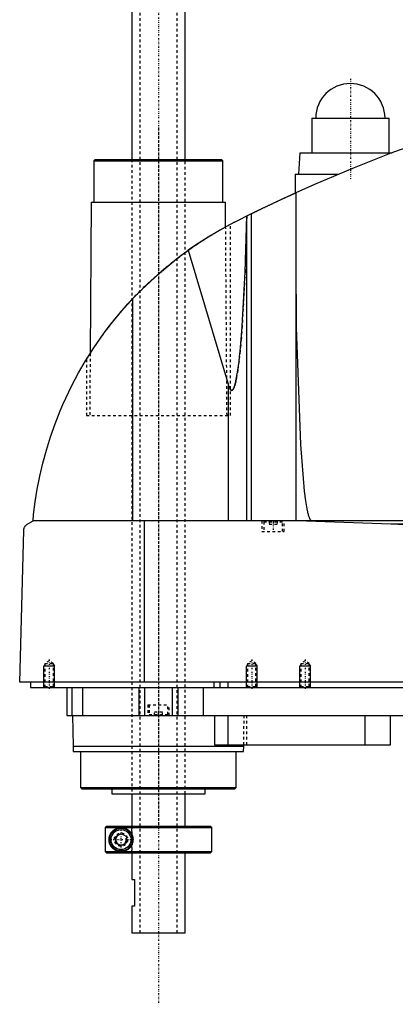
# Model space of a CAD drawing. Extents: x -502 to 139, y -104 to 484.
# Tile 1 of 6: x -502 to -361, y -104 to 265. Entities that reach past the tile are written whole.
import ezdxf

# ---------------------------------------------------------------- set-up
doc = ezdxf.new("R2010")
doc.units = 0
doc.linetypes.add('CENTER', pattern=[1.5, 0.45, -0.5, 0.05, -0.5])
doc.linetypes.add('DASHED', pattern=[2, 1, -1])
for name, color, linetype in [('AM_0', 7, 'CONTINUOUS'), ('AM_10', 7, 'CONTINUOUS'), ('AM_3', 7, 'DASHED'), ('AM_7', 7, 'CENTER')]:
    doc.layers.add(name, color=color, linetype=linetype)

msp = doc.modelspace()

# ---------------------------------------------------------------- linework, layer by layer
at = {"layer": 'AM_0', "color": 7, "linetype": 'CONTINUOUS'}
for p, q in [((-460, 446.5), (-460, 212.5)), ((-440, 212.5), (-440, 446.5)), ((-392.5, 228), (-392.5, 215)), ((-392.5, 228), (-363.5, 228)), ((-363.5, 215), (-363.5, 228)), ((-397, 215), (-397.5, 207)), ((-397, 215), (-362.27, 215)), ((-473.68, 212.5), (-474.18, 212)), ((-474.18, 212), (-474.18, 196.5)), ((-474.18, 212), (-425.82, 212)), ((-473.68, 212.5), (-426.32, 212.5)), ((-425.82, 212), (-426.32, 212.5)), ((-425.82, 196.5), (-425.82, 212)), ((-398.65, 207), (-398.65, 199.94)), ((-398.65, 207), (-382.43, 207)), ((-398.5, 200.01), (-398.5, 77.05)), ((-475.18, 196.5), (-475.58, 139.77)), ((-475.18, 196.5), (-424.82, 196.5)), ((-424.76, 187.27), (-424.82, 196.5)), ((-421.5, 189), (-415.04, 192.21)), ((-415.04, 77.05), (-415.04, 192.21)), ((-416.82, 77.05), (-416.82, 191.34)), ((-424.76, 187.27), (-423, 188.22)), ((-438.83, 178.45), (-423.7, 127.93)), ((-459.54, 77.05), (-459.54, 160.38)), ((-477, 137.5), (-475.58, 139.76)), ((-423.7, 77.05), (-423.7, 127.93)), ((-499, 75.85), (-497, 77.05)), ((-105.5, 77.05), (-497, 77.05)), ((-455.15, 16.5), (-455.15, 77.05)), ((-394.4, 77.05), (-362.76, 75.85)), ((-362.76, 75.85), (-152.3, 75.85)), ((-502, 16.5), (-500.5, 73.35)), ((-100.5, 16.5), (-502, 16.5)), ((-498, 16.5), (-498, 14.5)), ((-429.15, 16.5), (-429.15, 14.5)), ((-427, 16.5), (-427, 14.5)), ((-424, 16.5), (-424, 14.5)), ((-498, 14.5), (-144, 14.5)), ((-489, 14.5), (-489.01, 14.51)), ((-484.3, 14.5), (-484.3, 4)), ((-482.5, 14.5), (-482.5, 4)), ((-478.5, 14.5), (-478.5, 4)), ((-457.3, 14.5), (-457.3, 4)), ((-455.19, 14.5), (-455.19, 4)), ((-444.81, 14.5), (-444.81, 4)), ((-442.7, 14.5), (-442.7, 4)), ((-433.21, 14.5), (-433.21, 4)), ((-484.3, 4), (-288, 4)), ((-482.18, 4), (-482, -7.5)), ((-429, 4), (-429, -7)), ((-424, 4), (-424, -7)), ((-372.56, 4), (-372.56, -7)), ((-363, -7), (-363, 4)), ((-429, -7), (-363, -7)), ((-418, -7.5), (-417.99, -7)), ((-482, -7.5), (-481.9, -9.5)), ((-482, -7.5), (-418, -7.5)), ((-481.9, -9.5), (-418.1, -9.5)), ((-479.18, -9.5), (-479.18, -23)), ((-420.82, -23), (-420.82, -9.5)), ((-418.1, -9.5), (-418, -7.5)), ((-479.18, -23), (-478.68, -23.5)), ((-479.18, -23), (-420.82, -23)), ((-478.68, -23.5), (-421.32, -23.5)), ((-467.5, -23.5), (-467.5, -25.3)), ((-467.5, -25.3), (-432.5, -25.3)), ((-460, -25.3), (-460, -37.5)), ((-440, -37.5), (-440, -25.3)), ((-432.5, -25.3), (-432.5, -23.5)), ((-421.32, -23.5), (-420.82, -23)), ((-469.49, -37.5), (-469.99, -38)), ((-469.99, -38), (-430, -38)), ((-469.99, -38), (-469.99, -47)), ((-469.49, -37.5), (-430.5, -37.5)), ((-466, -41.35), (-464, -40.19)), ((-464, -40.19), (-462, -41.35)), ((-430, -38), (-430.5, -37.5)), ((-430, -47), (-430, -38)), ((-466, -43.65), (-466, -41.35)), ((-464, -44.81), (-466, -43.65)), ((-462, -43.65), (-464, -44.81)), ((-462, -41.35), (-462, -43.65)), ((-469.99, -47), (-430, -47)), ((-469.99, -47), (-469.49, -47.5)), ((-469.49, -47.5), (-430.5, -47.5)), ((-460, -47.5), (-460, -57.5)), ((-440, -77.5), (-440, -47.5)), ((-430.5, -47.5), (-430, -47)), ((-460, -57.5), (-459, -57.5)), ((-459, -57.5), (-459, -67.5)), ((-460, -67.5), (-460, -77.5)), ((-459, -67.5), (-460, -67.5)), ((-460, -77.5), (-440, -77.5))]:
    msp.add_line(p, q, dxfattribs=at)
for points in [[(-355.5, 217.5, 0), (-362.76, 214.82, 0), (-377.17, 209.17, 0), (-391.43, 203.15, 0), (-398.5, 200.01, 0)], [(-415.04, 192.21, 0), (-415, 192.23, 0), (-414.92, 192.27, 0), (-414.83, 192.31, 0), (-414.79, 192.34, 0), (-414.74, 192.36, 0), (-414.64, 192.41, 0), (-414.54, 192.46, 0), (-414.43, 192.51, 0), (-414.31, 192.57, 0), (-414.19, 192.63, 0), (-414.13, 192.66, 0), (-414.07, 192.69, 0), (-413.94, 192.75, 0), (-413.81, 192.82, 0), (-413.67, 192.88, 0), (-413.53, 192.95, 0), (-413.39, 193.02, 0), (-413.32, 193.05, 0), (-413.24, 193.09, 0), (-413.09, 193.16, 0), (-412.94, 193.23, 0), (-412.87, 193.27, 0), (-412.79, 193.31, 0), (-412.63, 193.39, 0), (-412.47, 193.47, 0), (-412.38, 193.51, 0), (-412.3, 193.55, 0), (-412.13, 193.63, 0), (-411.95, 193.71, 0), (-411.77, 193.8, 0), (-411.59, 193.89, 0), (-411.4, 193.98, 0), (-411.31, 194.02, 0), (-411.22, 194.07, 0), (-411.02, 194.16, 0), (-410.83, 194.26, 0), (-410.63, 194.35, 0), (-410.43, 194.45, 0), (-410.23, 194.54, 0), (-410.13, 194.59, 0), (-410.03, 194.64, 0), (-409.82, 194.74, 0), (-409.61, 194.84, 0), (-409.41, 194.94, 0), (-409.2, 195.04, 0), (-408.99, 195.14, 0), (-408.88, 195.19, 0), (-408.78, 195.24, 0), (-408.57, 195.34, 0), (-408.36, 195.44, 0), (-408.15, 195.54, 0), (-407.94, 195.64, 0), (-407.73, 195.73, 0), (-407.62, 195.78, 0), (-407.52, 195.83, 0), (-407.31, 195.93, 0), (-407.11, 196.03, 0), (-406.91, 196.12, 0), (-406.7, 196.22, 0), (-406.49, 196.32, 0), (-406.39, 196.37, 0), (-406.29, 196.41, 0), (-406.08, 196.51, 0), (-405.87, 196.61, 0), (-405.76, 196.66, 0), (-405.66, 196.71, 0), (-405.45, 196.81, 0), (-405.24, 196.91, 0), (-405.13, 196.96, 0), (-405.03, 197.01, 0), (-404.82, 197.1, 0), (-404.61, 197.2, 0), (-404.4, 197.3, 0), (-404.19, 197.39, 0), (-403.98, 197.49, 0), (-403.88, 197.54, 0), (-403.78, 197.59, 0), (-403.58, 197.68, 0), (-403.38, 197.77, 0), (-403.18, 197.86, 0), (-402.98, 197.95, 0), (-402.79, 198.04, 0), (-402.69, 198.09, 0), (-402.6, 198.13, 0), (-402.41, 198.22, 0), (-402.23, 198.3, 0), (-402.05, 198.39, 0), (-401.87, 198.47, 0), (-401.7, 198.55, 0), (-401.61, 198.59, 0), (-401.53, 198.62, 0), (-401.37, 198.7, 0), (-401.2, 198.77, 0), (-401.05, 198.85, 0), (-400.9, 198.91, 0), (-400.75, 198.98, 0), (-400.68, 199.02, 0), (-400.6, 199.05, 0), (-400.46, 199.11, 0), (-400.32, 199.18, 0), (-400.19, 199.24, 0), (-400.05, 199.3, 0), (-399.92, 199.36, 0), (-399.86, 199.39, 0), (-399.8, 199.42, 0), (-399.68, 199.47, 0), (-399.57, 199.52, 0), (-399.51, 199.55, 0), (-399.46, 199.57, 0), (-399.35, 199.62, 0), (-399.25, 199.66, 0), (-399.21, 199.69, 0), (-399.16, 199.71, 0), (-399.07, 199.75, 0), (-398.99, 199.78, 0), (-398.91, 199.82, 0), (-398.84, 199.85, 0), (-398.78, 199.88, 0), (-398.75, 199.89, 0), (-398.73, 199.9, 0), (-398.67, 199.93, 0), (-398.63, 199.95, 0), (-398.59, 199.96, 0), (-398.56, 199.98, 0), (-398.54, 199.99, 0), (-398.53, 199.99, 0), (-398.52, 200, 0), (-398.51, 200, 0), (-398.5, 200.01, 0), (-398.5, 200.01, 0)], [(-421.5, 189, 0), (-424.49, 187.42, 0), (-430.36, 184.04, 0), (-436.05, 180.38, 0), (-438.83, 178.45, 0)], [(-423.7, 127.93, 0), (-423.67, 127.8, 0), (-423.59, 127.55, 0), (-423.51, 127.33, 0), (-423.47, 127.22, 0), (-423.43, 127.12, 0), (-423.35, 126.92, 0), (-423.27, 126.75, 0), (-423.19, 126.59, 0), (-423.11, 126.45, 0), (-423.03, 126.32, 0), (-422.99, 126.27, 0), (-422.99, 126.26, 0), (-422.97, 126.24, 0), (-422.96, 126.22, 0), (-422.96, 126.22, 0), (-422.95, 126.21, 0), (-422.94, 126.19, 0), (-422.92, 126.18, 0), (-422.91, 126.16, 0), (-422.9, 126.15, 0), (-422.88, 126.13, 0), (-422.88, 126.13, 0), (-422.87, 126.12, 0), (-422.86, 126.11, 0), (-422.84, 126.09, 0), (-422.83, 126.08, 0), (-422.82, 126.07, 0), (-422.8, 126.06, 0), (-422.8, 126.05, 0), (-422.79, 126.05, 0), (-422.78, 126.04, 0), (-422.76, 126.03, 0), (-422.75, 126.02, 0), (-422.74, 126.01, 0), (-422.72, 126, 0), (-422.72, 126, 0), (-422.71, 125.99, 0), (-422.7, 125.99, 0), (-422.68, 125.98, 0), (-422.67, 125.97, 0), (-422.66, 125.97, 0), (-422.64, 125.96, 0), (-422.64, 125.96, 0), (-422.63, 125.96, 0), (-422.62, 125.95, 0), (-422.6, 125.95, 0), (-422.59, 125.95, 0), (-422.58, 125.94, 0), (-422.56, 125.94, 0), (-422.56, 125.94, 0), (-422.55, 125.94, 0), (-422.54, 125.94, 0), (-422.52, 125.94, 0), (-422.52, 125.94, 0), (-422.51, 125.94, 0), (-422.5, 125.94, 0), (-422.48, 125.94, 0), (-422.48, 125.94, 0), (-422.47, 125.94, 0), (-422.46, 125.94, 0), (-422.44, 125.94, 0), (-422.43, 125.94, 0), (-422.42, 125.94, 0), (-422.4, 125.95, 0), (-422.4, 125.95, 0), (-422.39, 125.95, 0), (-422.38, 125.96, 0), (-422.36, 125.96, 0), (-422.35, 125.97, 0), (-422.34, 125.97, 0), (-422.32, 125.98, 0), (-422.32, 125.98, 0), (-422.31, 125.98, 0), (-422.3, 125.99, 0), (-422.28, 126, 0), (-422.28, 126, 0), (-422.27, 126.01, 0), (-422.26, 126.01, 0), (-422.24, 126.02, 0), (-422.24, 126.03, 0), (-422.23, 126.03, 0), (-422.22, 126.04, 0), (-422.2, 126.05, 0), (-422.19, 126.06, 0), (-422.18, 126.08, 0), (-422.16, 126.09, 0), (-422.16, 126.09, 0), (-422.15, 126.1, 0), (-422.14, 126.11, 0), (-422.13, 126.13, 0), (-422.11, 126.14, 0), (-422.1, 126.15, 0), (-422.09, 126.17, 0), (-422.08, 126.18, 0), (-422.07, 126.18, 0), (-422.06, 126.2, 0), (-422.05, 126.22, 0), (-422.04, 126.22, 0), (-422.03, 126.23, 0), (-422.02, 126.25, 0), (-422.01, 126.27, 0), (-422, 126.28, 0), (-421.99, 126.29, 0), (-421.98, 126.3, 0), (-421.97, 126.32, 0), (-421.92, 126.39, 0), (-421.84, 126.53, 0), (-421.76, 126.68, 0), (-421.68, 126.85, 0), (-421.6, 127.03, 0), (-421.56, 127.13, 0), (-421.52, 127.24, 0), (-421.45, 127.46, 0), (-421.37, 127.69, 0), (-421.29, 127.95, 0), (-421.21, 128.22, 0), (-421.13, 128.5, 0), (-421.09, 128.65, 0), (-421.06, 128.81, 0), (-420.98, 129.13, 0), (-420.9, 129.47, 0), (-420.63, 130.78, 0), (-420.19, 133.5, 0), (-419.75, 136.79, 0), (-419.54, 138.64, 0), (-419.34, 140.63, 0), (-418.94, 145, 0), (-418.57, 149.87, 0), (-417.47, 170.39, 0), (-416.84, 191.33, 0)], [(-459.54, 160.38, 0), (-456.34, 163.67, 0), (-449.63, 169.92, 0), (-442.52, 175.73, 0), (-438.83, 178.45, 0)], [(-398.5, 174.82, 0), (-398.3, 149.52, 0), (-396.74, 105.69, 0), (-395.27, 88.1, 0), (-394.8, 84.49, 0), (-394.3, 81.58, 0), (-394.05, 80.38, 0), (-394.01, 80.2, 0), (-393.93, 79.85, 0), (-393.84, 79.52, 0), (-393.8, 79.37, 0), (-393.76, 79.22, 0), (-393.67, 78.93, 0), (-393.58, 78.66, 0), (-393.5, 78.41, 0), (-393.41, 78.19, 0), (-393.33, 77.98, 0), (-393.28, 77.89, 0), (-393.24, 77.8, 0), (-393.15, 77.63, 0), (-393.07, 77.49, 0), (-393.02, 77.41, 0), (-393, 77.39, 0), (-392.99, 77.37, 0), (-392.98, 77.36, 0), (-392.97, 77.35, 0), (-392.96, 77.33, 0), (-392.94, 77.32, 0), (-392.93, 77.3, 0), (-392.91, 77.28, 0), (-392.9, 77.27, 0), (-392.89, 77.26, 0), (-392.89, 77.25, 0), (-392.87, 77.24, 0), (-392.86, 77.22, 0), (-392.84, 77.21, 0), (-392.83, 77.2, 0), (-392.81, 77.18, 0), (-392.81, 77.18, 0), (-392.8, 77.17, 0), (-392.78, 77.16, 0), (-392.77, 77.15, 0), (-392.76, 77.14, 0), (-392.75, 77.14, 0), (-392.74, 77.13, 0), (-392.73, 77.12, 0), (-392.72, 77.11, 0), (-392.71, 77.11, 0), (-392.7, 77.1, 0), (-392.68, 77.09, 0), (-392.67, 77.09, 0), (-392.65, 77.08, 0), (-392.64, 77.08, 0), (-392.63, 77.07, 0), (-392.62, 77.07, 0), (-392.61, 77.07, 0), (-392.59, 77.06, 0), (-392.58, 77.06, 0), (-392.57, 77.06, 0), (-392.55, 77.05, 0), (-392.54, 77.05, 0), (-392.54, 77.05, 0), (-392.52, 77.05, 0), (-392.51, 77.05, 0), (-392.5, 77.05, 0)], [(-497, 77.05, 0), (-496.77, 79.37, 0), (-496.18, 84.09, 0), (-495.42, 88.89, 0), (-494.97, 91.32, 0), (-494.47, 93.75, 0), (-493.33, 98.65, 0), (-491.99, 103.56, 0), (-490.47, 108.47, 0), (-488.74, 113.37, 0), (-486.83, 118.23, 0), (-485.8, 120.64, 0), (-484.72, 123.04, 0), (-482.42, 127.8, 0), (-479.93, 132.47, 0), (-477.27, 137.05, 0), (-474.44, 141.53, 0), (-471.45, 145.88, 0), (-469.89, 148.01, 0), (-468.3, 150.11, 0), (-464.99, 154.24, 0), (-461.41, 158.34, 0), (-459.54, 160.38, 0)], [(-500.5, 73.35, 0), (-500.5, 73.35, 0), (-500.5, 73.36, 0), (-500.5, 73.37, 0), (-500.5, 73.38, 0), (-500.5, 73.38, 0), (-500.5, 73.39, 0), (-500.5, 73.4, 0), (-500.5, 73.43, 0), (-500.49, 73.48, 0), (-500.49, 73.51, 0), (-500.49, 73.53, 0), (-500.48, 73.58, 0), (-500.48, 73.63, 0), (-500.47, 73.68, 0), (-500.46, 73.73, 0), (-500.46, 73.78, 0), (-500.45, 73.8, 0), (-500.45, 73.82, 0), (-500.44, 73.86, 0), (-500.43, 73.9, 0), (-500.42, 73.94, 0), (-500.41, 73.98, 0), (-500.4, 74.02, 0), (-500.4, 74.04, 0), (-500.39, 74.05, 0), (-500.38, 74.09, 0), (-500.37, 74.12, 0), (-500.37, 74.14, 0), (-500.36, 74.16, 0), (-500.35, 74.19, 0), (-500.34, 74.22, 0), (-500.33, 74.24, 0), (-500.33, 74.26, 0), (-500.32, 74.29, 0), (-500.3, 74.32, 0), (-500.26, 74.43, 0), (-500.18, 74.59, 0), (-500.1, 74.75, 0), (-500.02, 74.88, 0), (-499.94, 75, 0), (-499.9, 75.06, 0), (-499.86, 75.11, 0), (-499.77, 75.22, 0), (-499.67, 75.32, 0), (-499.58, 75.41, 0), (-499.48, 75.51, 0), (-499.38, 75.59, 0), (-499.33, 75.63, 0), (-499.27, 75.67, 0), (-499.17, 75.75, 0), (-499.06, 75.82, 0), (-499, 75.85, 0)], [(-362.76, 75.85, 0), (-357.28, 75.66, 0)], [(-464, -47, 0), (-464.06, -47, 0), (-464.19, -47, 0), (-464.32, -46.99, 0), (-464.38, -46.98, 0), (-464.44, -46.98, 0), (-464.57, -46.96, 0), (-464.7, -46.95, 0), (-464.82, -46.92, 0), (-464.94, -46.9, 0), (-465.07, -46.87, 0), (-465.13, -46.86, 0), (-465.19, -46.84, 0), (-465.31, -46.81, 0), (-465.43, -46.77, 0), (-465.55, -46.73, 0), (-465.66, -46.68, 0), (-465.78, -46.63, 0), (-465.83, -46.61, 0), (-465.89, -46.58, 0), (-466, -46.53, 0), (-466.11, -46.47, 0), (-466.16, -46.45, 0), (-466.22, -46.42, 0), (-466.32, -46.35, 0), (-466.43, -46.29, 0), (-466.48, -46.26, 0), (-466.53, -46.22, 0), (-466.63, -46.15, 0), (-466.72, -46.08, 0), (-466.82, -46.01, 0), (-466.91, -45.93, 0), (-467, -45.85, 0), (-467.05, -45.81, 0), (-467.09, -45.77, 0), (-467.17, -45.69, 0), (-467.26, -45.6, 0), (-467.34, -45.52, 0), (-467.42, -45.43, 0), (-467.49, -45.34, 0), (-467.53, -45.29, 0), (-467.57, -45.25, 0), (-467.64, -45.15, 0), (-467.71, -45.05, 0), (-467.78, -44.94, 0), (-467.85, -44.83, 0), (-467.91, -44.72, 0), (-467.95, -44.66, 0), (-467.98, -44.6, 0), (-468.04, -44.48, 0), (-468.1, -44.36, 0), (-468.15, -44.23, 0), (-468.21, -44.1, 0), (-468.25, -43.97, 0), (-468.28, -43.9, 0), (-468.3, -43.83, 0), (-468.34, -43.69, 0), (-468.38, -43.55, 0), (-468.41, -43.4, 0), (-468.43, -43.31, 0), (-468.43, -43.28, 0), (-468.44, -43.26, 0), (-468.44, -43.24, 0), (-468.44, -43.23, 0), (-468.44, -43.21, 0), (-468.45, -43.18, 0), (-468.45, -43.15, 0), (-468.46, -43.13, 0), (-468.46, -43.1, 0), (-468.46, -43.09, 0), (-468.46, -43.07, 0), (-468.47, -43.05, 0), (-468.47, -43.02, 0), (-468.47, -43.01, 0), (-468.47, -42.99, 0), (-468.48, -42.97, 0), (-468.48, -42.94, 0), (-468.48, -42.93, 0), (-468.48, -42.91, 0), (-468.48, -42.89, 0), (-468.49, -42.86, 0), (-468.49, -42.83, 0), (-468.49, -42.8, 0), (-468.49, -42.77, 0), (-468.49, -42.76, 0), (-468.49, -42.75, 0), (-468.49, -42.72, 0), (-468.5, -42.69, 0), (-468.5, -42.66, 0), (-468.5, -42.63, 0), (-468.5, -42.6, 0), (-468.5, -42.59, 0), (-468.5, -42.57, 0), (-468.5, -42.54, 0), (-468.5, -42.51, 0), (-468.5, -42.5, 0), (-468.5, -42.49, 0), (-468.5, -42.46, 0), (-468.5, -42.43, 0), (-468.5, -42.41, 0), (-468.5, -42.4, 0), (-468.5, -42.37, 0), (-468.5, -42.34, 0), (-468.5, -42.31, 0), (-468.49, -42.28, 0), (-468.49, -42.25, 0), (-468.49, -42.24, 0), (-468.49, -42.23, 0), (-468.49, -42.2, 0), (-468.49, -42.17, 0), (-468.49, -42.14, 0), (-468.48, -42.11, 0), (-468.48, -42.09, 0), (-468.48, -42.07, 0), (-468.48, -42.06, 0), (-468.48, -42.03, 0), (-468.47, -42.01, 0), (-468.47, -41.99, 0), (-468.47, -41.98, 0), (-468.47, -41.95, 0), (-468.46, -41.93, 0), (-468.46, -41.91, 0), (-468.46, -41.9, 0), (-468.46, -41.87, 0), (-468.45, -41.85, 0), (-468.45, -41.82, 0), (-468.44, -41.79, 0), (-468.44, -41.77, 0), (-468.44, -41.76, 0), (-468.44, -41.74, 0), (-468.43, -41.72, 0), (-468.43, -41.69, 0), (-468.41, -41.6, 0), (-468.38, -41.45, 0), (-468.34, -41.31, 0), (-468.3, -41.17, 0), (-468.28, -41.1, 0), (-468.25, -41.03, 0), (-468.21, -40.9, 0), (-468.15, -40.77, 0), (-468.1, -40.64, 0), (-468.04, -40.52, 0), (-467.98, -40.4, 0), (-467.95, -40.34, 0), (-467.91, -40.28, 0), (-467.85, -40.17, 0), (-467.78, -40.06, 0), (-467.71, -39.95, 0), (-467.64, -39.85, 0), (-467.57, -39.75, 0), (-467.53, -39.71, 0), (-467.49, -39.66, 0), (-467.42, -39.57, 0), (-467.34, -39.48, 0), (-467.26, -39.4, 0), (-467.17, -39.31, 0), (-467.09, -39.23, 0), (-467.05, -39.19, 0), (-467, -39.15, 0), (-466.91, -39.07, 0), (-466.82, -38.99, 0), (-466.72, -38.92, 0), (-466.63, -38.85, 0), (-466.53, -38.78, 0), (-466.48, -38.74, 0), (-466.43, -38.71, 0), (-466.32, -38.65, 0), (-466.22, -38.58, 0), (-466.16, -38.55, 0), (-466.11, -38.53, 0), (-466, -38.47, 0), (-465.89, -38.42, 0), (-465.83, -38.39, 0), (-465.78, -38.37, 0), (-465.66, -38.32, 0), (-465.55, -38.27, 0), (-465.43, -38.23, 0), (-465.31, -38.19, 0), (-465.19, -38.16, 0), (-465.13, -38.14, 0), (-465.07, -38.13, 0), (-464.94, -38.1, 0), (-464.82, -38.08, 0), (-464.7, -38.05, 0), (-464.57, -38.04, 0), (-464.44, -38.02, 0), (-464.38, -38.02, 0), (-464.32, -38.01, 0), (-464.19, -38, 0), (-464.06, -38, 0), (-464, -38, 0)], [(-464, -38, 0), (-463.95, -38, 0), (-463.85, -38, 0), (-463.74, -38.01, 0), (-463.69, -38.01, 0), (-463.63, -38.01, 0), (-463.52, -38.03, 0), (-463.42, -38.04, 0), (-463.3, -38.05, 0), (-463.19, -38.07, 0), (-463.08, -38.09, 0), (-463.02, -38.11, 0), (-462.97, -38.12, 0), (-462.85, -38.15, 0), (-462.74, -38.18, 0), (-462.63, -38.21, 0), (-462.51, -38.25, 0), (-462.4, -38.29, 0), (-462.34, -38.32, 0), (-462.28, -38.34, 0), (-462.17, -38.39, 0), (-462.06, -38.44, 0), (-462, -38.47, 0), (-461.95, -38.5, 0), (-461.83, -38.56, 0), (-461.72, -38.62, 0), (-461.67, -38.65, 0), (-461.61, -38.68, 0), (-461.51, -38.75, 0), (-461.4, -38.83, 0), (-461.3, -38.9, 0), (-461.19, -38.98, 0), (-461.09, -39.06, 0), (-461.04, -39.11, 0), (-461, -39.15, 0), (-460.9, -39.24, 0), (-460.81, -39.33, 0), (-460.71, -39.42, 0), (-460.63, -39.52, 0), (-460.54, -39.62, 0), (-460.5, -39.68, 0), (-460.45, -39.73, 0), (-460.37, -39.84, 0), (-460.29, -39.95, 0), (-460.21, -40.07, 0), (-460.14, -40.19, 0), (-460.06, -40.32, 0), (-460.03, -40.38, 0), (-460, -40.45, 0), (-459.93, -40.58, 0), (-459.87, -40.71, 0), (-459.81, -40.85, 0), (-459.76, -40.99, 0), (-459.71, -41.13, 0), (-459.69, -41.2, 0), (-459.67, -41.27, 0), (-459.63, -41.41, 0), (-459.6, -41.56, 0), (-459.57, -41.7, 0), (-459.55, -41.85, 0), (-459.53, -41.99, 0), (-459.52, -42.07, 0), (-459.51, -42.14, 0), (-459.51, -42.28, 0), (-459.5, -42.43, 0), (-459.5, -42.5, 0), (-459.5, -42.57, 0), (-459.51, -42.72, 0), (-459.51, -42.86, 0), (-459.52, -42.93, 0), (-459.53, -43.01, 0), (-459.55, -43.15, 0), (-459.57, -43.3, 0), (-459.6, -43.44, 0), (-459.63, -43.59, 0), (-459.67, -43.73, 0), (-459.69, -43.8, 0), (-459.71, -43.87, 0), (-459.76, -44.01, 0), (-459.81, -44.15, 0), (-459.87, -44.29, 0), (-459.93, -44.42, 0), (-460, -44.55, 0), (-460.03, -44.62, 0), (-460.06, -44.68, 0), (-460.14, -44.81, 0), (-460.21, -44.93, 0), (-460.29, -45.05, 0), (-460.37, -45.16, 0), (-460.45, -45.27, 0), (-460.5, -45.32, 0), (-460.54, -45.38, 0), (-460.63, -45.48, 0), (-460.71, -45.58, 0), (-460.81, -45.67, 0), (-460.9, -45.76, 0), (-461, -45.85, 0), (-461.04, -45.89, 0), (-461.09, -45.94, 0), (-461.19, -46.02, 0), (-461.3, -46.1, 0), (-461.4, -46.17, 0), (-461.51, -46.25, 0), (-461.61, -46.32, 0), (-461.67, -46.35, 0), (-461.72, -46.38, 0), (-461.83, -46.44, 0), (-461.95, -46.5, 0), (-462, -46.53, 0), (-462.06, -46.56, 0), (-462.17, -46.61, 0), (-462.28, -46.66, 0), (-462.34, -46.68, 0), (-462.4, -46.71, 0), (-462.51, -46.75, 0), (-462.63, -46.79, 0), (-462.74, -46.82, 0), (-462.85, -46.85, 0), (-462.97, -46.88, 0), (-463.02, -46.89, 0), (-463.08, -46.91, 0), (-463.19, -46.93, 0), (-463.3, -46.95, 0), (-463.42, -46.96, 0), (-463.52, -46.97, 0), (-463.63, -46.99, 0), (-463.69, -46.99, 0), (-463.74, -46.99, 0), (-463.85, -47, 0), (-463.95, -47, 0), (-464, -47, 0)]]:
    msp.add_polyline3d(points, dxfattribs=at)
for radius in [4.25, 3.75]:
    msp.add_circle((-464, -42.5), radius, dxfattribs=at)
msp.add_arc((-378, 228), 13, 0, 180, dxfattribs=at)
at = {"layer": 'AM_10', "color": 7, "linetype": 'CONTINUOUS'}
for p, q in [((-492.62, 23.16), (-493, 22.5)), ((-489, 22.5), (-493, 22.5)), ((-493, 14.5), (-493, 22.5)), ((-489.38, 23.16), (-489, 22.5)), ((-489, 14.5), (-489, 22.5)), ((-416.62, 23.16), (-417, 22.5)), ((-413, 22.5), (-417, 22.5)), ((-417, 14.5), (-417, 22.5)), ((-413.38, 23.16), (-413, 22.5)), ((-413, 14.5), (-413, 22.5)), ((-396.62, 23.16), (-397, 22.5)), ((-393, 22.5), (-397, 22.5)), ((-397, 14.5), (-397, 22.5)), ((-393.38, 23.16), (-393, 22.5)), ((-393, 14.5), (-393, 22.5))]:
    msp.add_line(p, q, dxfattribs=at)
msp.add_arc((-464, -42.5), 2.01, 75, 15, dxfattribs=at)
at = {"layer": 'AM_3', "color": 6, "linetype": 'DASHED'}
for p, q in [((-457, 457.5), (-457, -77.5)), ((-443, -77.5), (-443, 457.5)), ((-460, 212.5), (-460, -25.3)), ((-440, -25.3), (-440, 212.5)), ((-424.25, 116.5), (-424.76, 187.27)), ((-423, 116.5), (-423, 188.22)), ((-477, 137.5), (-477, 116.5)), ((-475.58, 139.77), (-475.75, 116.5)), ((-477, 116.5), (-423, 116.5)), ((-411.15, 77.05), (-411.15, 73.05)), ((-410.1, 77.05), (-410.5, 76.65)), ((-410.5, 76.65), (-410.5, 73.05)), ((-410.5, 76.65), (-403.5, 76.65)), ((-408.5, 77.05), (-408.5, 75.8)), ((-408.5, 75.8), (-405.5, 75.8)), ((-407, 77.05), (-407, 75.8)), ((-405.5, 77.05), (-405.5, 75.8)), ((-403.5, 76.65), (-403.9, 77.05)), ((-403.5, 73.05), (-403.5, 76.65)), ((-402.85, 73.05), (-402.85, 77.05)), ((-411.15, 73.05), (-402.85, 73.05)), ((-491, 24.5), (-492.62, 23.56)), ((-492.62, 23.56), (-492.62, 14.88)), ((-492.62, 23.56), (-489.38, 23.56)), ((-489.38, 23.56), (-491, 24.5)), ((-489.38, 14.88), (-489.38, 23.56)), ((-415, 24.5), (-416.62, 23.56)), ((-416.62, 23.56), (-416.62, 14.88)), ((-416.62, 23.56), (-413.38, 23.56)), ((-413.38, 23.56), (-415, 24.5)), ((-413.38, 14.88), (-413.38, 23.56)), ((-395, 24.5), (-396.62, 23.56)), ((-396.62, 23.56), (-396.62, 14.88)), ((-396.62, 23.56), (-393.38, 23.56)), ((-393.38, 23.56), (-395, 24.5)), ((-393.38, 14.88), (-393.38, 23.56)), ((-492.62, 14.88), (-493, 14.5)), ((-492.62, 14.88), (-489.38, 14.88)), ((-489.01, 14.51), (-489.38, 14.88)), ((-416.62, 14.88), (-417, 14.5)), ((-416.62, 14.88), (-413.38, 14.88)), ((-413, 14.5), (-413.38, 14.88)), ((-396.62, 14.88), (-397, 14.5)), ((-396.62, 14.88), (-393.38, 14.88)), ((-393, 14.5), (-393.38, 14.88)), ((-478.5, 14.5), (-478.5, 4)), ((-454, 8), (-454, 4)), ((-454, 8), (-446, 8)), ((-453.5, 8), (-453.5, 4.4)), ((-446.5, 4.4), (-446.5, 8)), ((-446, 4), (-446, 8)), ((-453.5, 4.4), (-453.1, 4)), ((-453.5, 4.4), (-446.5, 4.4)), ((-451.5, 4), (-451.5, 5.25)), ((-448.5, 5.25), (-451.5, 5.25)), ((-450, 4), (-450, 5.25)), ((-448.5, 4), (-448.5, 5.25)), ((-446.9, 4), (-446.5, 4.4)), ((-417.99, -7), (-417.82, 4)), ((-416.85, -7), (-416.85, 4)), ((-469.73, -37.75), (-469.49, -37.5)), ((-460, -37.5), (-460, -47.5)), ((-459.97, -47.5), (-459.97, -37.5)), ((-469.86, -47.13), (-469.99, -47)), ((-469.49, -47.5), (-469.73, -47.25))]:
    msp.add_line(p, q, dxfattribs=at)
for points in [[(-416.84, 191.33, 0), (-417.47, 170.39, 0), (-418.57, 149.87, 0), (-418.94, 145, 0), (-419.34, 140.63, 0), (-419.54, 138.64, 0), (-419.75, 136.79, 0), (-420.19, 133.5, 0), (-420.63, 130.78, 0), (-420.9, 129.47, 0), (-420.98, 129.13, 0), (-421.06, 128.81, 0), (-421.09, 128.65, 0), (-421.13, 128.5, 0), (-421.21, 128.22, 0), (-421.29, 127.95, 0), (-421.37, 127.69, 0), (-421.45, 127.46, 0), (-421.52, 127.24, 0), (-421.56, 127.13, 0), (-421.6, 127.03, 0), (-421.68, 126.85, 0), (-421.76, 126.68, 0), (-421.84, 126.53, 0), (-421.92, 126.39, 0), (-421.97, 126.32, 0), (-421.98, 126.3, 0), (-421.99, 126.29, 0), (-422, 126.28, 0), (-422.01, 126.27, 0), (-422.02, 126.25, 0), (-422.03, 126.23, 0), (-422.04, 126.22, 0), (-422.05, 126.22, 0), (-422.06, 126.2, 0), (-422.07, 126.18, 0), (-422.08, 126.18, 0), (-422.09, 126.17, 0), (-422.1, 126.15, 0), (-422.11, 126.14, 0), (-422.13, 126.13, 0), (-422.14, 126.11, 0), (-422.15, 126.1, 0), (-422.16, 126.09, 0), (-422.16, 126.09, 0), (-422.18, 126.08, 0), (-422.19, 126.06, 0), (-422.2, 126.05, 0), (-422.22, 126.04, 0), (-422.23, 126.03, 0), (-422.24, 126.03, 0), (-422.24, 126.02, 0), (-422.26, 126.01, 0), (-422.27, 126.01, 0), (-422.28, 126, 0), (-422.28, 126, 0), (-422.3, 125.99, 0), (-422.31, 125.98, 0), (-422.32, 125.98, 0), (-422.32, 125.98, 0), (-422.34, 125.97, 0), (-422.35, 125.97, 0), (-422.36, 125.96, 0), (-422.38, 125.96, 0), (-422.39, 125.95, 0), (-422.4, 125.95, 0), (-422.4, 125.95, 0), (-422.42, 125.94, 0), (-422.43, 125.94, 0), (-422.44, 125.94, 0), (-422.46, 125.94, 0), (-422.47, 125.94, 0), (-422.48, 125.94, 0), (-422.48, 125.94, 0), (-422.5, 125.94, 0), (-422.51, 125.94, 0), (-422.52, 125.94, 0), (-422.52, 125.94, 0), (-422.54, 125.94, 0), (-422.55, 125.94, 0), (-422.56, 125.94, 0), (-422.56, 125.94, 0), (-422.58, 125.94, 0), (-422.59, 125.95, 0), (-422.6, 125.95, 0), (-422.62, 125.95, 0), (-422.63, 125.96, 0), (-422.64, 125.96, 0), (-422.64, 125.96, 0), (-422.66, 125.97, 0), (-422.67, 125.97, 0), (-422.68, 125.98, 0), (-422.7, 125.99, 0), (-422.71, 125.99, 0), (-422.72, 126, 0), (-422.72, 126, 0), (-422.74, 126.01, 0), (-422.75, 126.02, 0), (-422.76, 126.03, 0), (-422.78, 126.04, 0), (-422.79, 126.05, 0), (-422.8, 126.05, 0), (-422.8, 126.06, 0), (-422.82, 126.07, 0), (-422.83, 126.08, 0), (-422.84, 126.09, 0), (-422.86, 126.11, 0), (-422.87, 126.12, 0), (-422.88, 126.13, 0), (-422.88, 126.13, 0), (-422.9, 126.15, 0), (-422.91, 126.16, 0), (-422.92, 126.18, 0), (-422.94, 126.19, 0), (-422.95, 126.21, 0), (-422.96, 126.22, 0), (-422.96, 126.22, 0), (-422.97, 126.24, 0), (-422.99, 126.26, 0), (-422.99, 126.27, 0), (-423, 126.28, 0), (-423.01, 126.3, 0), (-423.03, 126.31, 0), (-423.03, 126.32, 0), (-423.04, 126.33, 0), (-423.05, 126.35, 0), (-423.07, 126.37, 0), (-423.11, 126.45, 0), (-423.19, 126.59, 0), (-423.27, 126.75, 0), (-423.35, 126.92, 0), (-423.43, 127.12, 0), (-423.47, 127.22, 0), (-423.51, 127.33, 0), (-423.59, 127.55, 0), (-423.67, 127.8, 0), (-423.7, 127.93, 0)], [(-475.58, 139.76, 0), (-475.47, 139.94, 0), (-475.25, 140.29, 0), (-475.01, 140.66, 0), (-474.88, 140.86, 0), (-474.75, 141.05, 0), (-474.49, 141.46, 0), (-474.21, 141.88, 0), (-473.92, 142.31, 0), (-473.62, 142.75, 0), (-473.32, 143.21, 0), (-473.16, 143.43, 0), (-473, 143.67, 0), (-472.68, 144.14, 0), (-472.35, 144.61, 0), (-472.01, 145.09, 0), (-471.67, 145.57, 0), (-471.32, 146.06, 0), (-471.15, 146.3, 0), (-470.97, 146.55, 0), (-470.62, 147.03, 0), (-470.26, 147.52, 0), (-470.08, 147.77, 0), (-469.89, 148.02, 0), (-469.52, 148.52, 0), (-469.13, 149.03, 0), (-468.94, 149.28, 0), (-468.74, 149.54, 0), (-468.34, 150.06, 0), (-467.93, 150.58, 0), (-467.52, 151.11, 0), (-467.1, 151.65, 0), (-466.67, 152.19, 0), (-466.45, 152.46, 0), (-466.23, 152.73, 0), (-465.78, 153.27, 0), (-465.33, 153.82, 0), (-464.88, 154.37, 0), (-464.41, 154.92, 0), (-463.94, 155.47, 0), (-463.7, 155.75, 0), (-463.46, 156.03, 0), (-462.98, 156.58, 0), (-462.49, 157.14, 0), (-461.99, 157.7, 0), (-461.49, 158.25, 0), (-460.99, 158.81, 0), (-460.74, 159.09, 0), (-460.48, 159.37, 0), (-459.96, 159.92, 0), (-459.45, 160.48, 0), (-458.92, 161.03, 0), (-458.39, 161.58, 0), (-457.86, 162.13, 0), (-457.6, 162.4, 0), (-457.33, 162.67, 0), (-456.79, 163.22, 0), (-456.25, 163.76, 0), (-455.71, 164.29, 0), (-455.16, 164.83, 0), (-454.61, 165.36, 0), (-454.34, 165.62, 0), (-454.06, 165.88, 0), (-453.51, 166.4, 0), (-452.96, 166.92, 0), (-452.69, 167.18, 0), (-452.41, 167.43, 0), (-451.86, 167.94, 0), (-451.31, 168.44, 0), (-451.03, 168.69, 0), (-450.75, 168.93, 0), (-450.2, 169.42, 0), (-449.65, 169.9, 0), (-449.09, 170.39, 0), (-448.53, 170.88, 0), (-447.95, 171.36, 0), (-447.67, 171.61, 0), (-447.38, 171.85, 0), (-446.79, 172.34, 0), (-446.2, 172.82, 0), (-445.61, 173.3, 0), (-445.01, 173.78, 0), (-444.41, 174.26, 0), (-444.11, 174.5, 0), (-443.81, 174.73, 0), (-443.21, 175.2, 0), (-442.6, 175.67, 0), (-442, 176.13, 0), (-441.39, 176.58, 0), (-440.79, 177.03, 0), (-440.49, 177.25, 0), (-440.18, 177.47, 0), (-439.58, 177.91, 0), (-438.99, 178.34, 0), (-438.39, 178.76, 0), (-437.8, 179.18, 0), (-437.22, 179.58, 0), (-436.93, 179.79, 0), (-436.64, 179.98, 0), (-436.06, 180.37, 0), (-435.5, 180.76, 0), (-434.94, 181.13, 0), (-434.39, 181.49, 0), (-433.84, 181.85, 0), (-433.58, 182.02, 0), (-433.31, 182.19, 0), (-432.79, 182.53, 0), (-432.27, 182.85, 0), (-432.02, 183.01, 0), (-431.77, 183.17, 0), (-431.28, 183.47, 0), (-430.8, 183.77, 0), (-430.57, 183.91, 0), (-430.33, 184.05, 0), (-429.87, 184.34, 0), (-429.41, 184.61, 0), (-428.96, 184.88, 0), (-428.52, 185.14, 0), (-428.09, 185.39, 0), (-427.89, 185.51, 0), (-427.68, 185.63, 0), (-427.28, 185.86, 0), (-426.89, 186.08, 0), (-426.51, 186.3, 0), (-426.16, 186.5, 0), (-425.81, 186.69, 0), (-425.65, 186.78, 0), (-425.49, 186.87, 0), (-425.18, 187.04, 0), (-424.9, 187.2, 0), (-424.76, 187.27, 0)]]:
    msp.add_polyline3d(points, dxfattribs=at)
msp.add_circle((-464, -42.5), 2.5, dxfattribs=at)
at = {"layer": 'AM_7', "color": 4, "linetype": 'CENTER'}
for p, q in [((-450, 484.25), (-450, -104.25)), ((-378, 242.7), (-378, 205.3)), ((-391.65, 228), (-364.35, 228)), ((-450, 224.39), (-450, -37.19)), ((-407, 77.25), (-407, 72.85)), ((-491, 25), (-491, 14)), ((-415, 25), (-415, 14)), ((-395, 25), (-395, 14)), ((-464, -46.96), (-464, -38.04)), ((-468.46, -42.5), (-459.54, -42.5))]:
    msp.add_line(p, q, dxfattribs=at)

doc.saveas('drawing.dxf')
